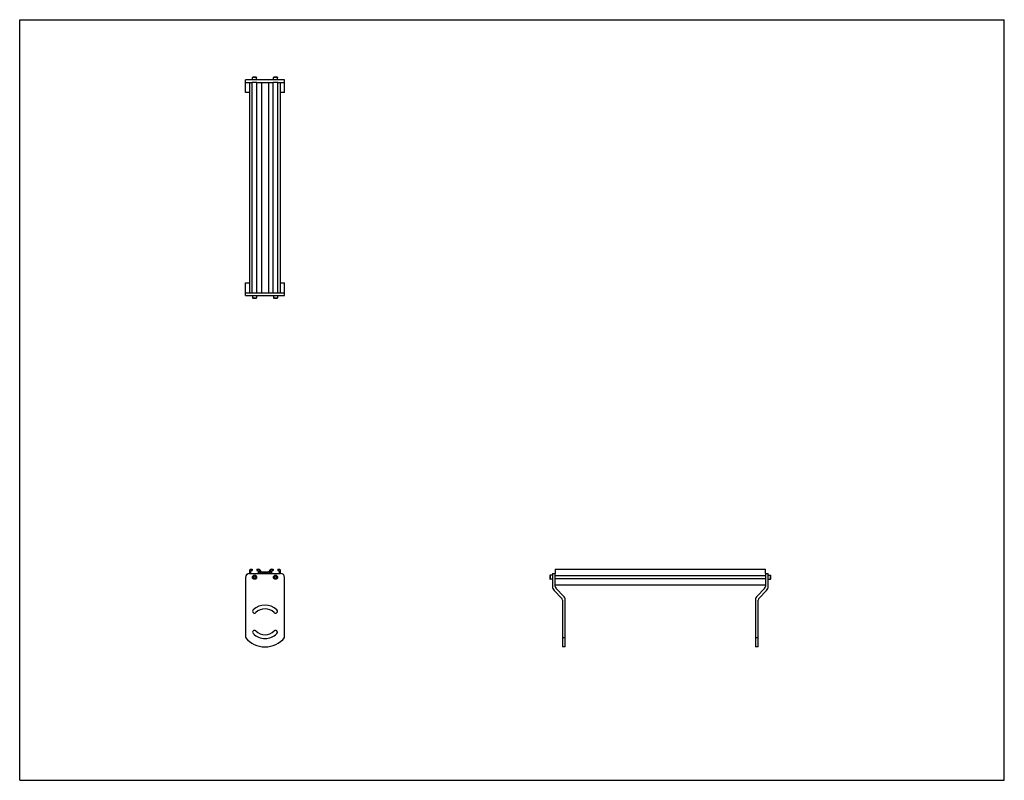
# Model space of a CAD drawing. Header units: inches. Extents: x 0 to 88, y 0 to 68.
import ezdxf

# ---------------------------------------------------------------- set-up
doc = ezdxf.new("R2010")
doc.units = ezdxf.units.IN
doc.header["$LTSCALE"] = 4.84
doc.header["$MEASUREMENT"] = 0
doc.layers.get('0').update_dxf_attribs({"linetype": 'CONTINUOUS'})
for name, color, linetype in [('300825M_1_BL2', 7, 'CONTINUOUS'), ('300825M_1_BL3', 7, 'CONTINUOUS'), ('708180P_1_BL0', 7, 'CONTINUOUS'), ('708180P_1_BL4', 7, 'CONTINUOUS'), ('708180P_1_BL5', 7, 'CONTINUOUS'), ('708180P_1_BL6', 7, 'CONTINUOUS'), ('710210_01879_1_BL1', 7, 'CONTINUOUS')]:
    doc.layers.add(name, color=color, linetype=linetype)

# ---------------------------------------------------------------- blocks, each defined once
blk = doc.blocks.new('708180P_1_BL0', base_point=(20.988, 30.654))
at = {"layer": '708180P_1_BL0', "color": 7, "linetype": 'CONTINUOUS'}
for p, q in [((20.801, 43.336), (20.801, 43.124)), ((20.801, 43.124), (21.175, 43.124)), ((20.825, 43.1), (20.801, 43.124)), ((21.152, 43.1), (21.175, 43.124)), ((21.175, 43.336), (21.175, 43.124)), ((20.825, 43.1), (21.152, 43.1)), ((20.931, 18.256), (20.875, 18.158)), ((20.875, 18.158), (20.931, 18.059)), ((21.045, 18.256), (20.931, 18.256)), ((20.931, 18.059), (21.045, 18.059)), ((21.102, 18.158), (21.045, 18.256)), ((21.045, 18.059), (21.102, 18.158))]:
    blk.add_line(p, q, dxfattribs=at)
for radius in [0.187, 0.163]:
    blk.add_circle((20.988, 18.158), radius, dxfattribs=at)
blk = doc.blocks.new('710210_01879_1_BL1', base_point=(43.617, 39.908))
at = {"layer": '710210_01879_1_BL1', "color": 7, "linetype": 'CONTINUOUS'}
for p, q in [((20.581, 43.586), (20.581, 62.376)), ((20.581, 62.376), (20.791, 62.376)), ((20.791, 43.586), (20.791, 62.376)), ((21.185, 43.586), (21.185, 62.376)), ((21.185, 62.376), (22.485, 62.376)), ((21.62, 62.376), (21.62, 43.586)), ((22.232, 62.376), (22.232, 43.586)), ((22.485, 62.376), (22.666, 62.376)), ((22.666, 43.586), (22.666, 62.376)), ((23.06, 43.586), (23.06, 62.376)), ((23.06, 62.376), (23.271, 62.376)), ((23.271, 62.376), (23.271, 43.586)), ((20.581, 43.586), (20.791, 43.586)), ((21.185, 43.586), (22.666, 43.586)), ((23.06, 43.586), (23.271, 43.586)), ((20.581, 18.495), (20.581, 18.814)), ((20.643, 18.877), (20.791, 18.877)), ((20.667, 18.495), (20.667, 18.759)), ((20.667, 18.759), (20.791, 18.759)), ((20.791, 18.877), (20.791, 18.759)), ((21.185, 18.877), (21.185, 18.759)), ((21.185, 18.877), (21.366, 18.877)), ((21.185, 18.759), (21.309, 18.759)), ((21.309, 18.759), (21.309, 18.495)), ((21.394, 18.495), (21.394, 18.749)), ((21.62, 18.495), (21.394, 18.749)), ((21.413, 18.856), (21.62, 18.623)), ((22.232, 18.623), (21.62, 18.623)), ((21.706, 18.538), (21.682, 18.495)), ((21.706, 18.538), (22.145, 18.538)), ((22.17, 18.495), (22.145, 18.538)), ((22.232, 18.623), (22.439, 18.856)), ((22.457, 18.749), (22.232, 18.495)), ((22.457, 18.749), (22.457, 18.495)), ((22.485, 18.877), (22.666, 18.877)), ((22.542, 18.495), (22.542, 18.759)), ((22.542, 18.759), (22.666, 18.759)), ((22.666, 18.877), (22.666, 18.759)), ((23.06, 18.877), (23.06, 18.759)), ((23.06, 18.877), (23.208, 18.877)), ((23.06, 18.759), (23.184, 18.759)), ((23.184, 18.759), (23.184, 18.495)), ((23.271, 18.814), (23.271, 18.495)), ((47.864, 18.877), (47.864, 18.495)), ((47.864, 18.877), (66.654, 18.877)), ((66.654, 18.495), (66.654, 18.877)), ((66.654, 18.285), (47.864, 18.285)), ((47.864, 18.03), (66.654, 18.03)), ((66.654, 17.439), (47.864, 17.439))]:
    blk.add_line(p, q, dxfattribs=at)
for centre, start, end in [((20.643, 18.814), 90, 180), ((21.366, 18.814), 41.62216, 89.87688), ((22.485, 18.814), 90, 138.25471), ((23.208, 18.814), 0, 90)]:
    blk.add_arc(centre, 0.0625, start, end, dxfattribs=at)
blk = doc.blocks.new('300825M_1_BL2', base_point=(43.54, 37.274))
at = {"layer": '300825M_1_BL2', "color": 7, "linetype": 'CONTINUOUS'}
for p, q in [((20.175, 61.481), (20.175, 62.626)), ((23.675, 62.626), (20.175, 62.626)), ((23.675, 61.481), (23.675, 62.626)), ((20.175, 62.376), (20.581, 62.376)), ((21.185, 62.376), (20.791, 62.376)), ((23.06, 62.376), (22.666, 62.376)), ((23.271, 62.376), (23.675, 62.376)), ((20.581, 61.481), (20.175, 61.481)), ((23.675, 61.481), (23.271, 61.481)), ((66.654, 18.495), (66.904, 18.495)), ((66.654, 18.495), (66.654, 17.327)), ((66.904, 17.327), (66.904, 18.495)), ((20.175, 18.12), (20.175, 12.758)), ((66.58, 17.148), (65.905, 16.474)), ((66.757, 16.971), (66.082, 16.297)), ((65.759, 16.12), (65.759, 11.922)), ((66.009, 11.922), (66.009, 16.12)), ((65.759, 12.758), (66.009, 12.758)), ((66.009, 11.922), (65.759, 11.922))]:
    blk.add_line(p, q, dxfattribs=at)
for centre, radius, start, end in [((20.55, 18.12), 0.375, 90, 180), ((66.401, 17.327), 0.253, 315, 360), ((66.401, 17.327), 0.503, 315, 360), ((66.259, 16.12), 0.5, 135, 180), ((66.259, 16.12), 0.25, 135, 180), ((22.863, 15.11), 0.17, 37.39688, 45), ((22.863, 13.234), 0.17, 315, 89.4566)]:
    blk.add_arc(centre, radius, start, end, dxfattribs=at)
blk = doc.blocks.new('300825M_1_BL3', base_point=(34.468, 28.202))
at = {"layer": '300825M_1_BL3', "color": 7, "linetype": 'CONTINUOUS'}
for p, q in [((20.176, 44.481), (20.581, 44.481)), ((20.176, 43.336), (20.176, 44.481)), ((23.271, 44.481), (23.676, 44.481)), ((23.676, 43.336), (23.676, 44.481)), ((20.176, 43.586), (20.581, 43.586)), ((20.176, 43.336), (23.676, 43.336)), ((20.791, 43.586), (21.185, 43.586)), ((22.666, 43.586), (23.06, 43.586)), ((23.271, 43.586), (23.676, 43.586)), ((20.551, 18.495), (23.301, 18.495)), ((47.614, 18.495), (47.614, 17.327)), ((47.614, 18.495), (47.864, 18.495)), ((47.864, 17.327), (47.864, 18.495)), ((20.176, 18.12), (20.176, 12.758)), ((23.676, 12.758), (23.676, 18.12)), ((47.761, 16.971), (48.436, 16.297)), ((47.938, 17.148), (48.612, 16.474)), ((48.509, 16.12), (48.509, 11.922)), ((48.759, 11.922), (48.759, 16.12)), ((48.509, 12.758), (48.759, 12.758)), ((48.759, 11.922), (48.509, 11.922))]:
    blk.add_line(p, q, dxfattribs=at)
for centre, radius, start, end in [((20.551, 18.12), 0.375, 90, 180), ((23.301, 18.12), 0.375, 0, 90), ((48.116, 17.327), 0.503, 180, 225), ((48.116, 17.327), 0.253, 180, 225), ((48.259, 16.12), 0.25, 0, 45), ((48.259, 16.12), 0.5, 0, 45), ((20.989, 15.11), 0.17, 135, 315), ((21.926, 14.172), 1.496, 45, 135), ((21.926, 14.172), 1.156, 45, 135), ((22.864, 15.11), 0.17, 225, 45), ((20.989, 13.234), 0.17, 45, 225), ((21.926, 14.172), 1.156, 225, 315), ((22.864, 13.234), 0.17, 315, 135), ((21.926, 14.172), 2.25, 218.94244, 321.05756), ((21.926, 14.172), 1.496, 225, 315)]:
    blk.add_arc(centre, radius, start, end, dxfattribs=at)
blk = doc.blocks.new('708180P_1_BL4', base_point=(35.145, 30.654))
at = {"layer": '708180P_1_BL4', "color": 7, "linetype": 'CONTINUOUS'}
for p, q in [((22.676, 43.336), (22.676, 43.124)), ((22.676, 43.124), (23.05, 43.124)), ((22.7, 43.1), (22.676, 43.124)), ((23.027, 43.1), (23.05, 43.124)), ((23.05, 43.336), (23.05, 43.124)), ((22.7, 43.1), (23.027, 43.1)), ((22.806, 18.256), (22.75, 18.158)), ((22.75, 18.158), (22.806, 18.059)), ((22.92, 18.256), (22.806, 18.256)), ((22.806, 18.059), (22.92, 18.059)), ((22.977, 18.158), (22.92, 18.256)), ((22.92, 18.059), (22.977, 18.158)), ((47.378, 18.321), (47.401, 18.345)), ((47.378, 18.321), (47.378, 17.994)), ((47.378, 17.994), (47.401, 17.971)), ((47.401, 18.345), (47.401, 17.971)), ((47.614, 18.345), (47.401, 18.345)), ((47.614, 17.971), (47.401, 17.971))]:
    blk.add_line(p, q, dxfattribs=at)
for radius in [0.187, 0.163]:
    blk.add_circle((22.863, 18.158), radius, dxfattribs=at)
blk = doc.blocks.new('708180P_1_BL5', base_point=(20.988, 62.744))
at = {"layer": '708180P_1_BL5', "color": 7, "linetype": 'CONTINUOUS'}
for p, q in [((20.825, 62.862), (20.801, 62.839)), ((20.801, 62.626), (20.801, 62.839)), ((21.175, 62.839), (20.801, 62.839)), ((21.152, 62.862), (20.825, 62.862)), ((21.152, 62.862), (21.175, 62.839)), ((21.175, 62.626), (21.175, 62.839))]:
    blk.add_line(p, q, dxfattribs=at)
blk = doc.blocks.new('708180P_1_BL6', base_point=(44.908, 40.417))
at = {"layer": '708180P_1_BL6', "color": 7, "linetype": 'CONTINUOUS'}
for p, q in [((22.7, 62.862), (22.676, 62.839)), ((22.676, 62.626), (22.676, 62.839)), ((23.05, 62.839), (22.676, 62.839)), ((23.027, 62.862), (22.7, 62.862)), ((23.027, 62.862), (23.05, 62.839)), ((23.05, 62.626), (23.05, 62.839)), ((66.904, 18.345), (67.117, 18.345)), ((66.904, 17.971), (67.117, 17.971)), ((67.14, 18.321), (67.117, 18.345)), ((67.117, 17.971), (67.117, 18.345)), ((67.14, 17.994), (67.117, 17.971)), ((67.14, 17.994), (67.14, 18.321))]:
    blk.add_line(p, q, dxfattribs=at)

msp = doc.modelspace()

# ---------------------------------------------------------------- linework, layer by layer
at = {"color": 7, "linetype": 'CONTINUOUS'}
for p, q in [((0, 0), (0, 68)), ((0, 68), (88, 68)), ((88, 0), (88, 68)), ((0, 0), (88, 0))]:
    msp.add_line(p, q, dxfattribs=at)

# ---------------------------------------------------------------- block references
at = {"layer": '300825M_1_BL2'}
msp.add_blockref('300825M_1_BL2', (43.54, 37.274), dxfattribs=at)
at = {"layer": '300825M_1_BL3'}
msp.add_blockref('300825M_1_BL3', (34.468, 28.202), dxfattribs=at)
at = {"layer": '708180P_1_BL0'}
msp.add_blockref('708180P_1_BL0', (20.988, 30.654), dxfattribs=at)
at = {"layer": '708180P_1_BL4'}
msp.add_blockref('708180P_1_BL4', (35.145, 30.654), dxfattribs=at)
at = {"layer": '708180P_1_BL5'}
msp.add_blockref('708180P_1_BL5', (20.988, 62.744), dxfattribs=at)
at = {"layer": '708180P_1_BL6'}
msp.add_blockref('708180P_1_BL6', (44.908, 40.417), dxfattribs=at)
at = {"layer": '710210_01879_1_BL1'}
msp.add_blockref('710210_01879_1_BL1', (43.617, 39.908), dxfattribs=at)

doc.saveas('drawing.dxf')
